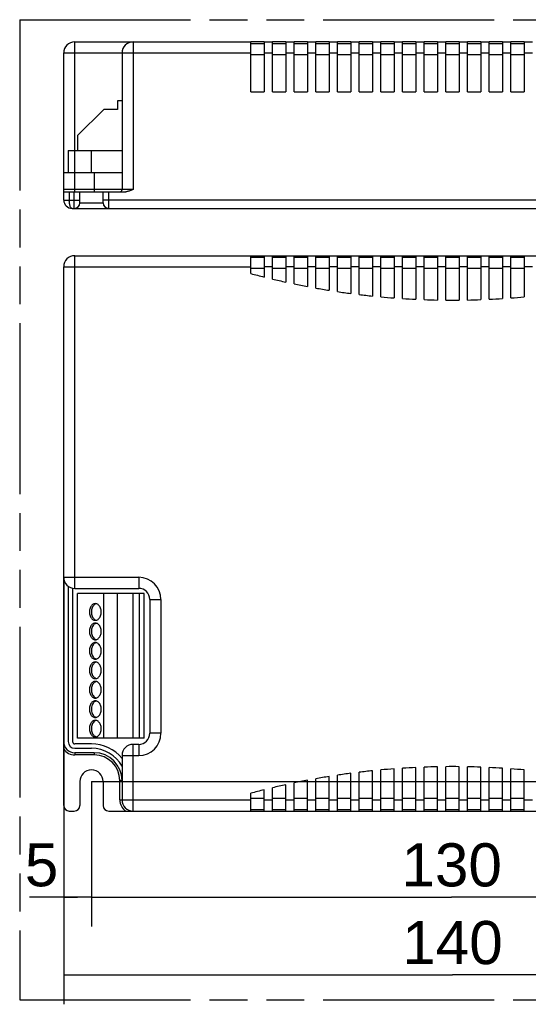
# Model space of a CAD drawing. Header units: millimetres. Extents: x 0 to 210, y 0 to 297.
# Tile 3 of 11: x 50 to 76, y 132 to 183. Entities that reach past the tile are written whole.
import ezdxf
from ezdxf.enums import TextEntityAlignment as Align

# ---------------------------------------------------------------- set-up
doc = ezdxf.new("R2010")
doc.units = ezdxf.units.MM
doc.header["$LTSCALE"] = 19.36
doc.linetypes.add('PHANTOM', pattern=[0.8, 0.45, -0.05, 0.1, -0.05, 0.1, -0.05])
doc.layers.get('0').update_dxf_attribs({"linetype": 'CONTINUOUS'})
for name, color, linetype in [('DEFAULT_3', 7, 'PHANTOM'), ('Z_AXIS', 7, 'CONTINUOUS'), ('Z_DIM_2D', 7, 'CONTINUOUS')]:
    doc.layers.add(name, color=color, linetype=linetype)
doc.styles.add('TEXTSTYLE_3', font='helveticaneueltw1g-ltcn.otf')
doc.dimstyles.new('DIMSTYLE_1', dxfattribs={"dimtxt": 2.2, "dimasz": 3.5, "dimexe": 1.5, "dimexo": 0, "dimgap": 0.55, "dimtad": 1, "dimdec": 0, "dimlfac": 3.529412, "dimdsep": 46, "dimtxsty": 'TEXTSTYLE_3', "dimcen": 0.09, "dimclrt": 5, "dimadec": 0, "dimazin": 0, "dimtp": 0.5, "dimtm": 0.5, "dimtfac": 1, "dimtdec": 0, "dimtofl": 0, "dimtmove": 0, "dimatfit": 3, "dimfxl": 0, "dimtolj": 1, "dimarcsym": 0})
doc.dimstyles.new('DIMSTYLE_2', dxfattribs={"dimtxt": 2.2, "dimasz": 3.5, "dimexe": 1.5, "dimexo": 0, "dimgap": 0.55, "dimtad": 1, "dimdec": 0, "dimlfac": 3.529412, "dimdsep": 46, "dimtxsty": 'TEXTSTYLE_3', "dimcen": 0.09, "dimclrt": 5, "dimadec": 0, "dimazin": 0, "dimtp": 0.3, "dimtm": 0.3, "dimtfac": 1, "dimtdec": 0, "dimtofl": 0, "dimtmove": 0, "dimatfit": 3, "dimfxl": 0, "dimtolj": 1, "dimarcsym": 0})
doc.dimstyles.new('DIMSTYLE_3', dxfattribs={"dimtxt": 2.2, "dimasz": 3.5, "dimexe": 1.5, "dimexo": 0, "dimgap": 0.55, "dimtad": 1, "dimlfac": 3.529412, "dimdsep": 46, "dimtxsty": 'TEXTSTYLE_3', "dimcen": 0.09, "dimclrt": 5, "dimadec": 0, "dimazin": 0, "dimtp": 0.1, "dimtm": 0.1, "dimtfac": 1, "dimtofl": 0, "dimtmove": 0, "dimatfit": 3, "dimfxl": 0, "dimtolj": 1, "dimarcsym": 0})
doc.dimstyles.new('DIMSTYLE_4', dxfattribs={"dimtxt": 2.2, "dimasz": 3.5, "dimexe": 1.5, "dimexo": 0, "dimgap": 0.55, "dimtad": 1, "dimlfac": 3.529412, "dimdsep": 46, "dimtxsty": 'TEXTSTYLE_3', "dimcen": 0.09, "dimclrt": 5, "dimadec": 0, "dimazin": 0, "dimtp": 0.5, "dimtm": 0.5, "dimtfac": 1, "dimtofl": 0, "dimtmove": 0, "dimatfit": 3, "dimfxl": 0, "dimtolj": 1, "dimarcsym": 0})

# ---------------------------------------------------------------- blocks, each defined once
blk = doc.blocks.new('*D1')
at = {"layer": 'Z_DIM_2D', "color": 2, "linetype": 'Continuous'}
for p, q in [((90.541, 169.221), (90.541, 136.411)), ((53.792, 143.806), (53.792, 136.411)), ((53.792, 137.911), (72.166, 137.911)), ((90.541, 137.911), (72.166, 137.911))]:
    blk.add_line(p, q, dxfattribs=at)
at = {"layer": 'Z_DIM_2D', "color": 5, "linetype": 'Continuous', "style": 'TEXTSTYLE_3'}
blk.add_text('130', height=2.2, dxfattribs=at).set_placement((72.166, 138.461), align=Align.CENTER)
blk = doc.blocks.new('_NONE')
blk = doc.blocks.new('*D2')
at = {"layer": 'Z_DIM_2D', "color": 2, "linetype": 'Continuous'}
for p, q in [((90.541, 169.221), (102.179, 169.221)), ((100.679, 169.221), (100.679, 156.514)), ((100.679, 143.806), (100.679, 156.514)), ((53.792, 143.806), (102.179, 143.806))]:
    blk.add_line(p, q, dxfattribs=at)
at = {"layer": 'Z_DIM_2D', "color": 5, "linetype": 'Continuous', "style": 'TEXTSTYLE_3'}
blk.add_text('90', height=2.2, rotation=90, dxfattribs=at).set_placement((100.129, 156.514), align=Align.CENTER)
blk = doc.blocks.new('*D3')
at = {"layer": 'Z_DIM_2D', "color": 2, "linetype": 'Continuous'}
for p, q in [((53.792, 143.806), (53.792, 136.416)), ((52.376, 142.588), (52.376, 136.416)), ((53.084, 137.916), (50.621, 137.916)), ((52.376, 137.916), (53.084, 137.916)), ((53.792, 137.916), (53.084, 137.916))]:
    blk.add_line(p, q, dxfattribs=at)
at = {"layer": 'Z_DIM_2D', "color": 5, "linetype": 'Continuous', "style": 'TEXTSTYLE_3'}
blk.add_text('5', height=2.2, dxfattribs=at).set_placement((52.099, 138.466), align=Align.RIGHT)
blk = doc.blocks.new('*D5')
at = {"layer": 'Z_DIM_2D', "color": 2, "linetype": 'Continuous'}
for p, q in [((52.376, 154.233), (52.376, 132.446)), ((92.042, 150.691), (92.042, 132.446)), ((52.376, 133.946), (72.209, 133.946)), ((92.042, 133.946), (72.209, 133.946))]:
    blk.add_line(p, q, dxfattribs=at)
at = {"layer": 'Z_DIM_2D', "color": 5, "linetype": 'Continuous', "style": 'TEXTSTYLE_3'}
blk.add_text('140', height=2.2, dxfattribs=at).set_placement((72.209, 134.496), align=Align.CENTER)

msp = doc.modelspace()

# ---------------------------------------------------------------- linework, layer by layer
at = {"color": 9, "linetype": 'Continuous'}
for p, q in [((52.9422, 173.9021), (52.9422, 181.5521)), ((55.9172, 181.5521), (55.9172, 174.0155)), ((52.3756, 180.9855), (61.9239, 180.9855)), ((61.9239, 180.9005), (62.6039, 180.9005)), ((62.6039, 180.9855), (63.0289, 180.9855)), ((63.0289, 180.9005), (63.7089, 180.9005)), ((63.7089, 180.9855), (64.1339, 180.9855)), ((64.1339, 180.9005), (64.8139, 180.9005)), ((64.8139, 180.9855), (65.2389, 180.9855)), ((65.2389, 180.9005), (65.9189, 180.9005)), ((65.9189, 180.9855), (66.3439, 180.9855)), ((66.3439, 180.9005), (67.0239, 180.9005)), ((67.0239, 180.9855), (67.4489, 180.9855)), ((67.4489, 180.9005), (68.1289, 180.9005)), ((68.1289, 180.9855), (68.5539, 180.9855)), ((68.5539, 180.9005), (69.2339, 180.9005)), ((69.2339, 180.9855), (69.6589, 180.9855)), ((69.6589, 180.9005), (70.3389, 180.9005)), ((70.3389, 180.9855), (70.7639, 180.9855)), ((70.7639, 180.9005), (71.4439, 180.9005)), ((71.4439, 180.9855), (71.8689, 180.9855)), ((71.8689, 180.9005), (72.5489, 180.9005)), ((72.5489, 180.9855), (72.9739, 180.9855)), ((72.9739, 180.9005), (73.6539, 180.9005)), ((73.6539, 180.9855), (74.0789, 180.9855)), ((74.0789, 180.9005), (74.7589, 180.9005)), ((74.7589, 180.9855), (75.1839, 180.9855)), ((75.1839, 180.9005), (75.8639, 180.9005)), ((75.8639, 180.9855), (76.2889, 180.9855)), ((53.9339, 174.8796), (53.9339, 173.9021)), ((55.9172, 174.0155), (52.3756, 174.0155)), ((52.6589, 173.9021), (52.6589, 173.4771)), ((52.9139, 173.0521), (52.9139, 173.9021)), ((54.6706, 173.0521), (54.6706, 173.9021)), ((52.3756, 173.4771), (53.1972, 173.4771)), ((53.1972, 173.3355), (54.3872, 173.3355)), ((92.0422, 173.4771), (54.3872, 173.4771)), ((52.9422, 153.6664), (52.9422, 170.6381)), ((52.3756, 170.0714), (61.9239, 170.0714)), ((62.6039, 169.9864), (61.9239, 169.9864)), ((63.0289, 170.0714), (62.6039, 170.0714)), ((63.7089, 169.9864), (63.0289, 169.9864)), ((64.1339, 170.0714), (63.7089, 170.0714)), ((64.8139, 169.9864), (64.1339, 169.9864)), ((65.2389, 170.0714), (64.8139, 170.0714)), ((65.9189, 169.9864), (65.2389, 169.9864)), ((66.3439, 170.0714), (65.9189, 170.0714)), ((67.0239, 169.9864), (66.3439, 169.9864)), ((67.4489, 170.0714), (67.0239, 170.0714)), ((68.1289, 169.9864), (67.4489, 169.9864)), ((68.5539, 170.0714), (68.1289, 170.0714)), ((69.2339, 169.9864), (68.5539, 169.9864)), ((69.6589, 170.0714), (69.2339, 170.0714)), ((70.3389, 169.9864), (69.6589, 169.9864)), ((70.7639, 170.0714), (70.3389, 170.0714)), ((71.4439, 169.9864), (70.7639, 169.9864)), ((71.8689, 170.0714), (71.4439, 170.0714)), ((72.5489, 169.9864), (71.8689, 169.9864)), ((72.9739, 170.0714), (72.5489, 170.0714)), ((73.6539, 169.9864), (72.9739, 169.9864)), ((74.0789, 170.0714), (73.6539, 170.0714)), ((74.7589, 169.9864), (74.0789, 169.9864)), ((75.1839, 170.0714), (74.7589, 170.0714)), ((75.8639, 169.9864), (75.1839, 169.9864)), ((76.2889, 170.0714), (75.8639, 170.0714)), ((52.3756, 154.2331), (56.2006, 154.2331)), ((56.2006, 154.2331), (56.2006, 153.6664)), ((56.7672, 153.0998), (57.3339, 153.0998)), ((57.3339, 153.0998), (57.3339, 146.2714)), ((57.3339, 146.2714), (56.7672, 146.2714)), ((55.9172, 142.3048), (55.9172, 145.7048)), ((56.2006, 145.7048), (56.2006, 145.1381)), ((52.9422, 145.2798), (52.9422, 145.1664)), ((53.9339, 145.2798), (53.9339, 145.1664)), ((53.9339, 145.1664), (52.9422, 145.1664)), ((55.3506, 145.1381), (56.2006, 145.1381)), ((55.2372, 142.8714), (55.2372, 143.8631)), ((55.3506, 143.8631), (55.2372, 143.8631)), ((55.2372, 142.8714), (61.9239, 142.8714)), ((61.9239, 142.9564), (62.6039, 142.9564)), ((62.6039, 142.8714), (63.0289, 142.8714)), ((63.0289, 142.9564), (63.7089, 142.9564)), ((63.7089, 142.8714), (64.1339, 142.8714)), ((64.1339, 142.9564), (64.8139, 142.9564)), ((64.8139, 142.8714), (65.2389, 142.8714)), ((65.2389, 142.9564), (65.9189, 142.9564)), ((65.9189, 142.8714), (66.3439, 142.8714)), ((66.3439, 142.9564), (67.0239, 142.9564)), ((67.0239, 142.8714), (67.4489, 142.8714)), ((67.4489, 142.9564), (68.1289, 142.9564)), ((68.1289, 142.8714), (68.5539, 142.8714)), ((68.5539, 142.9564), (69.2339, 142.9564)), ((69.2339, 142.8714), (69.6589, 142.8714)), ((69.6589, 142.9564), (70.3389, 142.9564)), ((70.3389, 142.8714), (70.7639, 142.8714)), ((70.7639, 142.9564), (71.4439, 142.9564)), ((71.4439, 142.8714), (71.8689, 142.8714)), ((71.8689, 142.9564), (72.5489, 142.9564)), ((72.5489, 142.8714), (72.9739, 142.8714)), ((72.9739, 142.9564), (73.6539, 142.9564)), ((73.6539, 142.8714), (74.0789, 142.8714)), ((74.0789, 142.9564), (74.7589, 142.9564)), ((74.7589, 142.8714), (75.1839, 142.8714)), ((75.1839, 142.9564), (75.8639, 142.9564)), ((75.8639, 142.8714), (76.2889, 142.8714))]:
    msp.add_line(p, q, dxfattribs=at)
at = {"color": 7, "linetype": 'Continuous'}
for p, q in [((52.9422, 181.5521), (61.9239, 181.5521)), ((61.9239, 179.0021), (61.9239, 181.5521)), ((61.9239, 181.4671), (62.6039, 181.4671)), ((62.6039, 181.5521), (62.6039, 179.0021)), ((62.6039, 181.5521), (63.0289, 181.5521)), ((63.0289, 179.0021), (63.0289, 181.5521)), ((63.0289, 181.4671), (63.7089, 181.4671)), ((63.7089, 181.5521), (63.7089, 179.0021)), ((63.7089, 181.5521), (64.1339, 181.5521)), ((64.1339, 179.0021), (64.1339, 181.5521)), ((64.1339, 181.4671), (64.8139, 181.4671)), ((64.8139, 181.5521), (64.8139, 179.0021)), ((64.8139, 181.5521), (65.2389, 181.5521)), ((65.2389, 179.0021), (65.2389, 181.5521)), ((65.2389, 181.4671), (65.9189, 181.4671)), ((65.9189, 181.5521), (65.9189, 179.0021)), ((65.9189, 181.5521), (66.3439, 181.5521)), ((66.3439, 179.0021), (66.3439, 181.5521)), ((66.3439, 181.4671), (67.0239, 181.4671)), ((67.0239, 181.5521), (67.0239, 179.0021)), ((67.0239, 181.5521), (67.4489, 181.5521)), ((67.4489, 179.0021), (67.4489, 181.5521)), ((67.4489, 181.4671), (68.1289, 181.4671)), ((68.1289, 181.5521), (68.1289, 179.0021)), ((68.1289, 181.5521), (68.5539, 181.5521)), ((68.5539, 179.0021), (68.5539, 181.5521)), ((68.5539, 181.4671), (69.2339, 181.4671)), ((69.2339, 181.5521), (69.2339, 179.0021)), ((69.2339, 181.5521), (69.6589, 181.5521)), ((69.6589, 179.0021), (69.6589, 181.5521)), ((69.6589, 181.4671), (70.3389, 181.4671)), ((70.3389, 181.5521), (70.3389, 179.0021)), ((70.3389, 181.5521), (70.7639, 181.5521)), ((70.7639, 179.0021), (70.7639, 181.5521)), ((70.7639, 181.4671), (71.4439, 181.4671)), ((71.4439, 181.5521), (71.4439, 179.0021)), ((71.4439, 181.5521), (71.8689, 181.5521)), ((71.8689, 179.0021), (71.8689, 181.5521)), ((71.8689, 181.4671), (72.5489, 181.4671)), ((72.5489, 181.5521), (72.5489, 179.0021)), ((72.5489, 181.5521), (72.9739, 181.5521)), ((72.9739, 179.0021), (72.9739, 181.5521)), ((72.9739, 181.4671), (73.6539, 181.4671)), ((73.6539, 181.5521), (73.6539, 179.0021)), ((73.6539, 181.5521), (74.0789, 181.5521)), ((74.0789, 179.0021), (74.0789, 181.5521)), ((74.0789, 181.4671), (74.7589, 181.4671)), ((74.7589, 181.5521), (74.7589, 179.0021)), ((74.7589, 181.5521), (75.1839, 181.5521)), ((75.1839, 179.0021), (75.1839, 181.5521)), ((75.1839, 181.4671), (75.8639, 181.4671)), ((75.8639, 181.5521), (75.8639, 179.0021)), ((75.8639, 181.5521), (76.2889, 181.5521)), ((52.3756, 173.4771), (52.3756, 180.9855)), ((55.3506, 180.9855), (55.3506, 174.0155)), ((61.9239, 179.0021), (62.6039, 179.0021)), ((63.0289, 179.0021), (63.7089, 179.0021)), ((64.1339, 179.0021), (64.8139, 179.0021)), ((65.2389, 179.0021), (65.9189, 179.0021)), ((66.3439, 179.0021), (67.0239, 179.0021)), ((67.4489, 179.0021), (68.1289, 179.0021)), ((68.5539, 179.0021), (69.2339, 179.0021)), ((69.6589, 179.0021), (70.3389, 179.0021)), ((70.7639, 179.0021), (71.4439, 179.0021)), ((71.8689, 179.0021), (72.5489, 179.0021)), ((72.9739, 179.0021), (73.6539, 179.0021)), ((74.0789, 179.0021), (74.7589, 179.0021)), ((75.1839, 179.0021), (75.8639, 179.0021)), ((55.1239, 178.5488), (55.1239, 178.0955)), ((55.3506, 178.5488), (55.1239, 178.5488)), ((54.4156, 178.0955), (53.0839, 176.7638)), ((55.1239, 178.0955), (54.4156, 178.0955)), ((53.0839, 176.7638), (53.0839, 176.013)), ((52.6022, 176.013), (52.6022, 174.8796)), ((52.6022, 176.013), (53.7922, 176.013)), ((52.3756, 174.8796), (53.9339, 174.8796)), ((52.3756, 173.9021), (55.5413, 173.9021)), ((53.1972, 173.3355), (53.1972, 173.9021)), ((54.3872, 173.3355), (54.3872, 173.9021)), ((52.8006, 173.0521), (91.6172, 173.0521)), ((52.9422, 170.6381), (91.7589, 170.6381)), ((61.9239, 169.728), (61.9239, 170.6381)), ((62.6039, 170.5531), (61.9239, 170.5531)), ((62.6039, 170.6381), (62.6039, 169.5519)), ((63.0289, 169.4483), (63.0289, 170.6381)), ((63.7089, 170.5531), (63.0289, 170.5531)), ((63.7089, 170.6381), (63.7089, 169.2928)), ((64.1339, 169.202), (64.1339, 170.6381)), ((64.8139, 170.5531), (64.1339, 170.5531)), ((64.8139, 170.6381), (64.8139, 169.0668)), ((65.2389, 168.9886), (65.2389, 170.6381)), ((65.9189, 170.5531), (65.2389, 170.5531)), ((65.9189, 170.6381), (65.9189, 168.8733)), ((66.3439, 168.8074), (66.3439, 170.6381)), ((67.0239, 170.5531), (66.3439, 170.5531)), ((67.0239, 170.6381), (67.0239, 168.7118)), ((67.4489, 168.6581), (67.4489, 170.6381)), ((68.1289, 170.5531), (67.4489, 170.5531)), ((68.1289, 170.6381), (68.1289, 168.5818)), ((68.5539, 168.5402), (68.5539, 170.6381)), ((69.2339, 170.5531), (68.5539, 170.5531)), ((69.2339, 170.6381), (69.2339, 168.4832)), ((69.6589, 168.4535), (69.6589, 170.6381)), ((70.3389, 170.5531), (69.6589, 170.5531)), ((70.3389, 170.6381), (70.3389, 168.4155)), ((70.7639, 168.3978), (70.7639, 170.6381)), ((71.4439, 170.5531), (70.7639, 170.5531)), ((71.4439, 170.6381), (71.4439, 168.3788)), ((71.8689, 168.3729), (71.8689, 170.6381)), ((72.5489, 170.5531), (71.8689, 170.5531)), ((72.5489, 170.6381), (72.5489, 168.3729)), ((72.9739, 168.3788), (72.9739, 170.6381)), ((73.6539, 170.5531), (72.9739, 170.5531)), ((73.6539, 170.6381), (73.6539, 168.3978)), ((74.0789, 168.4155), (74.0789, 170.6381)), ((74.7589, 170.5531), (74.0789, 170.5531)), ((74.7589, 170.6381), (74.7589, 168.4535)), ((75.1839, 168.4832), (75.1839, 170.6381)), ((75.8639, 170.5531), (75.1839, 170.5531)), ((75.8639, 170.6381), (75.8639, 168.5402)), ((52.3756, 142.5881), (52.3756, 170.0714)), ((52.6022, 153.7798), (52.6022, 145.8464)), ((52.8289, 153.6779), (52.8289, 145.8464)), ((52.9422, 153.6664), (56.2006, 153.6664)), ((53.0839, 146.0164), (53.0839, 153.4114)), ((56.4839, 153.4114), (53.0839, 153.4114)), ((54.4156, 146.0164), (54.4156, 153.4114)), ((55.1239, 146.0164), (55.1239, 153.4114)), ((55.9172, 146.0164), (55.9172, 153.4114)), ((56.2467, 146.0164), (56.2467, 153.4114)), ((56.4839, 146.0164), (56.4839, 153.4114)), ((54.0079, 152.8728), (53.9706, 152.8549)), ((54.0356, 152.8806), (54.0079, 152.8728)), ((56.7672, 153.0998), (56.7672, 146.2714)), ((53.9706, 152.0697), (54.0079, 152.0517)), ((54.0079, 151.8811), (53.9706, 151.8632)), ((54.0079, 152.0517), (54.0356, 152.044)), ((54.0356, 151.8889), (54.0079, 151.8811)), ((53.9706, 151.078), (54.0079, 151.0601)), ((54.0079, 150.8894), (53.9706, 150.8715)), ((54.0079, 151.0601), (54.0356, 151.0523)), ((54.0356, 150.8972), (54.0079, 150.8894)), ((53.9706, 150.0863), (54.0079, 150.0684)), ((54.0079, 149.8978), (53.9706, 149.8799)), ((54.0079, 150.0684), (54.0356, 150.0606)), ((54.0356, 149.9056), (54.0079, 149.8978)), ((53.9706, 149.0947), (54.0079, 149.0767)), ((54.0079, 148.9061), (53.9706, 148.8882)), ((54.0079, 149.0767), (54.0356, 149.069)), ((54.0356, 148.9139), (54.0079, 148.9061)), ((53.9706, 148.103), (54.0079, 148.0851)), ((54.0079, 147.9144), (53.9706, 147.8965)), ((54.0079, 148.0851), (54.0356, 148.0773)), ((54.0356, 147.9222), (54.0079, 147.9144)), ((53.9706, 147.1113), (54.0079, 147.0934)), ((54.0079, 146.9228), (53.9706, 146.9049)), ((54.0079, 147.0934), (54.0356, 147.0856)), ((54.0356, 146.9306), (54.0079, 146.9228)), ((53.7922, 145.7331), (52.9422, 145.7331)), ((56.4839, 146.0164), (53.0839, 146.0164)), ((53.9706, 146.1197), (54.0079, 146.1017)), ((54.0079, 146.1017), (54.0356, 146.094)), ((56.2006, 145.7048), (55.9172, 145.7048)), ((52.9422, 145.5064), (53.7922, 145.5064)), ((53.9339, 145.2798), (52.9422, 145.2798)), ((55.3506, 145.1381), (55.3506, 142.8714)), ((67.0239, 142.3048), (67.0239, 144.2311)), ((67.4489, 142.3048), (67.4489, 144.2848)), ((68.1289, 142.3048), (68.1289, 144.361)), ((68.5539, 142.3048), (68.5539, 144.4027)), ((69.2339, 142.3048), (69.2339, 144.4597)), ((69.6589, 142.3048), (69.6589, 144.4894)), ((70.3389, 142.3048), (70.3389, 144.5273)), ((70.7639, 142.3048), (70.7639, 144.5451)), ((71.4439, 142.3048), (71.4439, 144.5641)), ((71.8689, 142.3048), (71.8689, 144.57)), ((72.5489, 142.3048), (72.5489, 144.57)), ((72.9739, 142.3048), (72.9739, 144.5641)), ((73.6539, 142.3048), (73.6539, 144.5451)), ((74.0789, 142.3048), (74.0789, 144.5273)), ((74.7589, 142.3048), (74.7589, 144.4894)), ((75.1839, 142.3048), (75.1839, 144.4597)), ((75.8639, 142.3048), (75.8639, 144.4027)), ((53.1972, 143.8064), (53.1972, 142.5881)), ((54.3872, 143.8064), (54.3872, 142.5881)), ((64.1339, 142.3048), (64.1339, 143.7408)), ((64.8139, 142.3048), (64.8139, 143.876)), ((65.2389, 142.3048), (65.2389, 143.9543)), ((65.9189, 142.3048), (65.9189, 144.0695)), ((66.3439, 142.3048), (66.3439, 144.1354)), ((61.9239, 142.3048), (61.9239, 143.2149)), ((62.6039, 142.3048), (62.6039, 143.391)), ((63.0289, 142.3048), (63.0289, 143.4946)), ((63.7089, 142.3048), (63.7089, 143.65)), ((52.6589, 142.3048), (52.9139, 142.3048)), ((54.6706, 142.3048), (91.4756, 142.3048)), ((61.9239, 142.3898), (62.6039, 142.3898)), ((63.0289, 142.3898), (63.7089, 142.3898)), ((64.1339, 142.3898), (64.8139, 142.3898)), ((65.2389, 142.3898), (65.9189, 142.3898)), ((66.3439, 142.3898), (67.0239, 142.3898)), ((67.4489, 142.3898), (68.1289, 142.3898)), ((68.5539, 142.3898), (69.2339, 142.3898)), ((69.6589, 142.3898), (70.3389, 142.3898)), ((70.7639, 142.3898), (71.4439, 142.3898)), ((71.8689, 142.3898), (72.5489, 142.3898)), ((72.9739, 142.3898), (73.6539, 142.3898)), ((74.0789, 142.3898), (74.7589, 142.3898)), ((75.1839, 142.3898), (75.8639, 142.3898))]:
    msp.add_line(p, q, dxfattribs=at)
for points in [[(55.9172, 174.0155), (55.8755, 173.9967), (55.8347, 173.9791), (55.7949, 173.9627), (55.756, 173.9477), (55.7178, 173.9345), (55.6805, 173.9233), (55.6443, 173.9143), (55.6091, 173.9077), (55.5747, 173.9037), (55.5413, 173.9021)], [(53.9855, 152.8873), (53.949, 152.8841), (53.9135, 152.8749), (53.8789, 152.8596), (53.8458, 152.8386), (53.8148, 152.812), (53.7862, 152.7804), (53.7605, 152.7441), (53.7381, 152.7037), (53.7194, 152.6598), (53.7045, 152.613), (53.6937, 152.564), (53.6871, 152.5135), (53.685, 152.4623), (53.6871, 152.411), (53.6937, 152.3606), (53.7045, 152.3116), (53.7194, 152.2648), (53.7381, 152.2208), (53.7605, 152.1805), (53.7862, 152.1441), (53.8148, 152.1125), (53.8458, 152.0859), (53.8789, 152.0649), (53.9135, 152.0496), (53.949, 152.0404), (53.9855, 152.0373)], [(53.9706, 152.8549), (53.9354, 152.8303), (53.9027, 152.7994), (53.8731, 152.7628), (53.8472, 152.721), (53.8254, 152.6748), (53.808, 152.6249), (53.7954, 152.5723), (53.7877, 152.5177), (53.7851, 152.4623), (53.7877, 152.4068), (53.7954, 152.3523), (53.808, 152.2996), (53.8254, 152.2498), (53.8472, 152.2036), (53.8731, 152.1617), (53.9027, 152.1251), (53.9354, 152.0942), (53.9706, 152.0697)], [(53.9855, 152.0373), (54.0219, 152.0404), (54.0574, 152.0496), (54.092, 152.0649), (54.1251, 152.0859), (54.1562, 152.1125), (54.1847, 152.1441), (54.2104, 152.1805), (54.2328, 152.2208), (54.2515, 152.2648), (54.2665, 152.3116), (54.2772, 152.3606), (54.2838, 152.411), (54.286, 152.4623), (54.2838, 152.5135), (54.2772, 152.564), (54.2665, 152.613), (54.2515, 152.6598), (54.2328, 152.7037), (54.2104, 152.7441), (54.1847, 152.7804), (54.1562, 152.812), (54.1251, 152.8386), (54.092, 152.8596), (54.0574, 152.8749), (54.0219, 152.8841), (53.9855, 152.8873)], [(53.9855, 151.8956), (53.949, 151.8924), (53.9135, 151.8832), (53.8789, 151.8679), (53.8458, 151.8469), (53.8148, 151.8203), (53.7862, 151.7887), (53.7605, 151.7524), (53.7381, 151.712), (53.7194, 151.6681), (53.7045, 151.6213), (53.6937, 151.5723), (53.6871, 151.5218), (53.685, 151.4706), (53.6871, 151.4194), (53.6937, 151.3689), (53.7045, 151.3199), (53.7194, 151.2731), (53.7381, 151.2292), (53.7605, 151.1888), (53.7862, 151.1525), (53.8148, 151.1209), (53.8458, 151.0943), (53.8789, 151.0732), (53.9135, 151.0579), (53.949, 151.0488), (53.9855, 151.0456)], [(53.9706, 151.8632), (53.9354, 151.8387), (53.9027, 151.8077), (53.8731, 151.7711), (53.8472, 151.7293), (53.8254, 151.6831), (53.808, 151.6332), (53.7954, 151.5806), (53.7877, 151.5261), (53.7851, 151.4706), (53.7877, 151.4151), (53.7954, 151.3606), (53.808, 151.308), (53.8254, 151.2581), (53.8472, 151.2119), (53.8731, 151.1701), (53.9027, 151.1335), (53.9354, 151.1025), (53.9706, 151.078)], [(53.9855, 151.0456), (54.0219, 151.0488), (54.0574, 151.0579), (54.092, 151.0732), (54.1251, 151.0943), (54.1562, 151.1209), (54.1847, 151.1525), (54.2104, 151.1888), (54.2328, 151.2292), (54.2515, 151.2731), (54.2665, 151.3199), (54.2772, 151.3689), (54.2838, 151.4194), (54.286, 151.4706), (54.2838, 151.5218), (54.2772, 151.5723), (54.2665, 151.6213), (54.2515, 151.6681), (54.2328, 151.712), (54.2104, 151.7524), (54.1847, 151.7887), (54.1562, 151.8203), (54.1251, 151.8469), (54.092, 151.8679), (54.0574, 151.8832), (54.0219, 151.8924), (53.9855, 151.8956)], [(53.9855, 150.9039), (53.949, 150.9008), (53.9135, 150.8916), (53.8789, 150.8763), (53.8458, 150.8552), (53.8148, 150.8287), (53.7862, 150.797), (53.7605, 150.7607), (53.7381, 150.7204), (53.7194, 150.6764), (53.7045, 150.6296), (53.6937, 150.5806), (53.6871, 150.5302), (53.685, 150.4789), (53.6871, 150.4277), (53.6937, 150.3772), (53.7045, 150.3282), (53.7194, 150.2814), (53.7381, 150.2375), (53.7605, 150.1971), (53.7862, 150.1608), (53.8148, 150.1292), (53.8458, 150.1026), (53.8789, 150.0816), (53.9135, 150.0663), (53.949, 150.0571), (53.9855, 150.0539)], [(53.9706, 150.8715), (53.9354, 150.847), (53.9027, 150.8161), (53.8731, 150.7795), (53.8472, 150.7376), (53.8254, 150.6914), (53.808, 150.6416), (53.7954, 150.5889), (53.7877, 150.5344), (53.7851, 150.4789), (53.7877, 150.4235), (53.7954, 150.3689), (53.808, 150.3163), (53.8254, 150.2664), (53.8472, 150.2202), (53.8731, 150.1784), (53.9027, 150.1418), (53.9354, 150.1109), (53.9706, 150.0863)], [(53.9855, 150.0539), (54.0219, 150.0571), (54.0574, 150.0663), (54.092, 150.0816), (54.1251, 150.1026), (54.1562, 150.1292), (54.1847, 150.1608), (54.2104, 150.1971), (54.2328, 150.2375), (54.2515, 150.2814), (54.2665, 150.3282), (54.2772, 150.3772), (54.2838, 150.4277), (54.286, 150.4789), (54.2838, 150.5302), (54.2772, 150.5806), (54.2665, 150.6296), (54.2515, 150.6764), (54.2328, 150.7204), (54.2104, 150.7607), (54.1847, 150.797), (54.1562, 150.8287), (54.1251, 150.8552), (54.092, 150.8763), (54.0574, 150.8916), (54.0219, 150.9008), (53.9855, 150.9039)], [(53.9855, 149.9123), (53.949, 149.9091), (53.9135, 149.8999), (53.8789, 149.8846), (53.8458, 149.8636), (53.8148, 149.837), (53.7862, 149.8054), (53.7605, 149.7691), (53.7381, 149.7287), (53.7194, 149.6848), (53.7045, 149.638), (53.6937, 149.589), (53.6871, 149.5385), (53.685, 149.4873), (53.6871, 149.436), (53.6937, 149.3856), (53.7045, 149.3366), (53.7194, 149.2898), (53.7381, 149.2458), (53.7605, 149.2055), (53.7862, 149.1691), (53.8148, 149.1375), (53.8458, 149.1109), (53.8789, 149.0899), (53.9135, 149.0746), (53.949, 149.0654), (53.9855, 149.0623)], [(53.9706, 149.8799), (53.9354, 149.8553), (53.9027, 149.8244), (53.8731, 149.7878), (53.8472, 149.746), (53.8254, 149.6998), (53.808, 149.6499), (53.7954, 149.5973), (53.7877, 149.5427), (53.7851, 149.4873), (53.7877, 149.4318), (53.7954, 149.3773), (53.808, 149.3246), (53.8254, 149.2748), (53.8472, 149.2286), (53.8731, 149.1867), (53.9027, 149.1501), (53.9354, 149.1192), (53.9706, 149.0947)], [(53.9855, 149.0623), (54.0219, 149.0654), (54.0574, 149.0746), (54.092, 149.0899), (54.1251, 149.1109), (54.1562, 149.1375), (54.1847, 149.1691), (54.2104, 149.2055), (54.2328, 149.2458), (54.2515, 149.2898), (54.2665, 149.3366), (54.2772, 149.3856), (54.2838, 149.436), (54.286, 149.4873), (54.2838, 149.5385), (54.2772, 149.589), (54.2665, 149.638), (54.2515, 149.6848), (54.2328, 149.7287), (54.2104, 149.7691), (54.1847, 149.8054), (54.1562, 149.837), (54.1251, 149.8636), (54.092, 149.8846), (54.0574, 149.8999), (54.0219, 149.9091), (53.9855, 149.9123)], [(53.9855, 148.9206), (53.949, 148.9174), (53.9135, 148.9082), (53.8789, 148.8929), (53.8458, 148.8719), (53.8148, 148.8453), (53.7862, 148.8137), (53.7605, 148.7774), (53.7381, 148.737), (53.7194, 148.6931), (53.7045, 148.6463), (53.6937, 148.5973), (53.6871, 148.5468), (53.685, 148.4956), (53.6871, 148.4444), (53.6937, 148.3939), (53.7045, 148.3449), (53.7194, 148.2981), (53.7381, 148.2542), (53.7605, 148.2138), (53.7862, 148.1775), (53.8148, 148.1459), (53.8458, 148.1193), (53.8789, 148.0982), (53.9135, 148.0829), (53.949, 148.0738), (53.9855, 148.0706)], [(53.9706, 148.8882), (53.9354, 148.8637), (53.9027, 148.8327), (53.8731, 148.7961), (53.8472, 148.7543), (53.8254, 148.7081), (53.808, 148.6582), (53.7954, 148.6056), (53.7877, 148.5511), (53.7851, 148.4956), (53.7877, 148.4401), (53.7954, 148.3856), (53.808, 148.333), (53.8254, 148.2831), (53.8472, 148.2369), (53.8731, 148.1951), (53.9027, 148.1585), (53.9354, 148.1275), (53.9706, 148.103)], [(53.9855, 148.0706), (54.0219, 148.0738), (54.0574, 148.0829), (54.092, 148.0982), (54.1251, 148.1193), (54.1562, 148.1459), (54.1847, 148.1775), (54.2104, 148.2138), (54.2328, 148.2542), (54.2515, 148.2981), (54.2665, 148.3449), (54.2772, 148.3939), (54.2838, 148.4444), (54.286, 148.4956), (54.2838, 148.5468), (54.2772, 148.5973), (54.2665, 148.6463), (54.2515, 148.6931), (54.2328, 148.737), (54.2104, 148.7774), (54.1847, 148.8137), (54.1562, 148.8453), (54.1251, 148.8719), (54.092, 148.8929), (54.0574, 148.9082), (54.0219, 148.9174), (53.9855, 148.9206)], [(53.9855, 147.9289), (53.949, 147.9258), (53.9135, 147.9166), (53.8789, 147.9013), (53.8458, 147.8802), (53.8148, 147.8537), (53.7862, 147.822), (53.7605, 147.7857), (53.7381, 147.7454), (53.7194, 147.7014), (53.7045, 147.6546), (53.6937, 147.6056), (53.6871, 147.5552), (53.685, 147.5039), (53.6871, 147.4527), (53.6937, 147.4022), (53.7045, 147.3532), (53.7194, 147.3064), (53.7381, 147.2625), (53.7605, 147.2221), (53.7862, 147.1858), (53.8148, 147.1542), (53.8458, 147.1276), (53.8789, 147.1066), (53.9135, 147.0913), (53.949, 147.0821), (53.9855, 147.0789)], [(53.9706, 147.8965), (53.9354, 147.872), (53.9027, 147.8411), (53.8731, 147.8045), (53.8472, 147.7626), (53.8254, 147.7164), (53.808, 147.6666), (53.7954, 147.6139), (53.7877, 147.5594), (53.7851, 147.5039), (53.7877, 147.4485), (53.7954, 147.3939), (53.808, 147.3413), (53.8254, 147.2914), (53.8472, 147.2452), (53.8731, 147.2034), (53.9027, 147.1668), (53.9354, 147.1359), (53.9706, 147.1113)], [(53.9855, 147.0789), (54.0219, 147.0821), (54.0574, 147.0913), (54.092, 147.1066), (54.1251, 147.1276), (54.1562, 147.1542), (54.1847, 147.1858), (54.2104, 147.2221), (54.2328, 147.2625), (54.2515, 147.3064), (54.2665, 147.3532), (54.2772, 147.4022), (54.2838, 147.4527), (54.286, 147.5039), (54.2838, 147.5552), (54.2772, 147.6056), (54.2665, 147.6546), (54.2515, 147.7014), (54.2328, 147.7454), (54.2104, 147.7857), (54.1847, 147.822), (54.1562, 147.8537), (54.1251, 147.8802), (54.092, 147.9013), (54.0574, 147.9166), (54.0219, 147.9258), (53.9855, 147.9289)], [(53.9855, 146.9373), (53.949, 146.9341), (53.9135, 146.9249), (53.8789, 146.9096), (53.8458, 146.8886), (53.8148, 146.862), (53.7862, 146.8304), (53.7605, 146.7941), (53.7381, 146.7537), (53.7194, 146.7098), (53.7045, 146.663), (53.6937, 146.614), (53.6871, 146.5635), (53.685, 146.5123), (53.6871, 146.461), (53.6937, 146.4106), (53.7045, 146.3616), (53.7194, 146.3148), (53.7381, 146.2708), (53.7605, 146.2305), (53.7862, 146.1941), (53.8148, 146.1625), (53.8458, 146.1359), (53.8789, 146.1149), (53.9135, 146.0996), (53.949, 146.0904), (53.9855, 146.0873)], [(53.9706, 146.9049), (53.9354, 146.8803), (53.9027, 146.8494), (53.8731, 146.8128), (53.8472, 146.771), (53.8254, 146.7248), (53.808, 146.6749), (53.7954, 146.6223), (53.7877, 146.5677), (53.7851, 146.5123), (53.7877, 146.4568), (53.7954, 146.4023), (53.808, 146.3496), (53.8254, 146.2998), (53.8472, 146.2536), (53.8731, 146.2117), (53.9027, 146.1751), (53.9354, 146.1442), (53.9706, 146.1197)], [(53.9855, 146.0873), (54.0219, 146.0904), (54.0574, 146.0996), (54.092, 146.1149), (54.1251, 146.1359), (54.1562, 146.1625), (54.1847, 146.1941), (54.2104, 146.2305), (54.2328, 146.2708), (54.2515, 146.3148), (54.2665, 146.3616), (54.2772, 146.4106), (54.2838, 146.461), (54.286, 146.5123), (54.2838, 146.5635), (54.2772, 146.614), (54.2665, 146.663), (54.2515, 146.7098), (54.2328, 146.7537), (54.2104, 146.7941), (54.1847, 146.8304), (54.1562, 146.862), (54.1251, 146.8886), (54.092, 146.9096), (54.0574, 146.9249), (54.0219, 146.9341), (53.9855, 146.9373)]]:
    msp.add_lwpolyline(points, dxfattribs=at)
at = {"color": 9, "linetype": 'Continuous'}
msp.add_lwpolyline([(52.8006, 173.0521), (52.7844, 173.0549), (52.7685, 173.0632), (52.7529, 173.077), (52.7378, 173.0961), (52.7237, 173.1201), (52.7107, 173.1487), (52.6989, 173.1811), (52.6885, 173.217), (52.6796, 173.2559), (52.6722, 173.2973), (52.6664, 173.3406), (52.6622, 173.3853), (52.6597, 173.431), (52.6589, 173.4771)], dxfattribs=at)
at = {"color": 7, "linetype": 'Continuous'}
for centre, radius, start, end in [((52.9422, 180.9855), 0.5667, 90, 180), ((55.9172, 180.9855), 0.5667, 90, 180), ((55.2372, 174.0155), 0.1133, 270, 360), ((52.8006, 173.4771), 0.425, 180, 270), ((52.9139, 173.3355), 0.2833, 270, 360), ((54.6706, 173.3355), 0.2833, 180, 270), ((52.9422, 170.0714), 0.5667, 90, 180), ((52.9422, 154.2331), 0.5667, 180, 270), ((56.2006, 153.0998), 0.5667, 0, 90), ((56.2006, 146.2714), 0.5667, 270, 360), ((52.9422, 145.8464), 0.5667, 180, 270), ((52.9422, 145.8464), 0.34, 180, 270), ((52.9422, 145.8464), 0.1133, 180, 270), ((55.9172, 145.1381), 0.5667, 90, 180), ((53.7922, 143.8064), 0.595, 0, 180), ((55.9172, 142.8714), 0.5667, 180, 270), ((52.6589, 142.5881), 0.2833, 180, 270), ((52.9139, 142.5881), 0.2833, 270, 360), ((54.6706, 142.5881), 0.2833, 180, 270)]:
    msp.add_arc(centre, radius, start, end, dxfattribs=at)
at = {"color": 9, "linetype": 'Continuous'}
for centre, radius, start, end in [((56.2006, 153.0998), 1.1333, 0, 90), ((56.2006, 146.2714), 1.1333, 270, 360), ((52.9422, 145.8464), 0.68, 213.55731, 270), ((53.9339, 143.8631), 1.3033, 0, 90), ((55.9172, 142.8714), 0.68, 180, 236.44269)]:
    msp.add_arc(centre, radius, start, end, dxfattribs=at)
at = {"layer": 'DEFAULT_3', "color": 91, "linetype": 'PHANTOM', "true_color": 0x80ff80}
for p, q in [((50.1286, 182.68), (50.1286, 132.68)), ((50.1286, 182.68), (150.1286, 182.68)), ((50.1286, 132.68), (150.1286, 132.68))]:
    msp.add_line(p, q, dxfattribs=at)
at = {"layer": 'Z_AXIS', "color": 7, "linetype": 'Continuous'}
for p, q in [((62.6039, 181.5521), (61.9239, 181.5521)), ((63.7089, 181.5521), (63.0289, 181.5521)), ((64.8139, 181.5521), (64.1339, 181.5521)), ((65.9189, 181.5521), (65.2389, 181.5521)), ((67.0239, 181.5521), (66.3439, 181.5521)), ((68.1289, 181.5521), (67.4489, 181.5521)), ((69.2339, 181.5521), (68.5539, 181.5521)), ((70.3389, 181.5521), (69.6589, 181.5521)), ((71.4439, 181.5521), (70.7639, 181.5521)), ((72.5489, 181.5521), (71.8689, 181.5521)), ((73.6539, 181.5521), (72.9739, 181.5521)), ((74.7589, 181.5521), (74.0789, 181.5521)), ((75.8639, 181.5521), (75.1839, 181.5521)), ((53.7922, 176.013), (55.3506, 176.013)), ((53.9339, 174.8796), (55.3506, 174.8796))]:
    msp.add_line(p, q, dxfattribs=at)
at = {"layer": 'Z_AXIS', "color": 9, "linetype": 'Continuous'}
msp.add_line((53.7922, 174.8796), (53.7922, 176.013), dxfattribs=at)
at = {"layer": 'Z_AXIS', "color": 7, "linetype": 'Continuous'}
for centre, radius, start, end in [((72.2089, 208.0381), 39.6667, 254.97232, 255.98695), ((72.2089, 208.0381), 39.6667, 256.61881, 257.62637), ((72.2089, 208.0381), 39.6667, 258.25412, 259.25557), ((72.2089, 208.0381), 39.6667, 259.87977, 260.87601), ((72.2089, 208.0381), 39.6667, 261.49723, 262.48913), ((72.2089, 208.0381), 39.6667, 263.1079, 264.09628), ((72.2089, 208.0381), 39.6667, 264.7131, 265.69878), ((72.2089, 208.0381), 39.6667, 266.31416, 267.29791), ((72.2089, 208.0381), 39.6667, 267.91233, 268.89494), ((72.2089, 208.0381), 39.6667, 269.50889, 270.49111), ((72.2089, 208.0381), 39.6667, 271.10506, 272.08767), ((72.2089, 208.0381), 39.6667, 272.70209, 273.68584), ((72.2089, 208.0381), 39.6667, 274.30122, 275.2869), ((53.7922, 143.7214), 2.0117, 39.22688, 90), ((53.7922, 143.7214), 1.785, 29.18898, 90), ((53.9339, 143.8631), 1.4167, 0, 90), ((72.2089, 104.9048), 39.6667, 97.51087, 98.50277), ((72.2089, 104.9048), 39.6667, 95.90372, 96.8921), ((72.2089, 104.9048), 39.6667, 94.30122, 95.2869), ((72.2089, 104.9048), 39.6667, 92.70209, 93.68584), ((72.2089, 104.9048), 39.6667, 91.10506, 92.08767), ((72.2089, 104.9048), 39.6667, 89.50889, 90.49111), ((72.2089, 104.9048), 39.6667, 87.91233, 88.89494), ((72.2089, 104.9048), 39.6667, 86.31416, 87.29791), ((72.2089, 104.9048), 39.6667, 84.7131, 85.69878), ((72.2089, 104.9048), 39.6667, 100.74443, 101.74588), ((72.2089, 104.9048), 39.6667, 99.12399, 100.12023), ((72.2089, 104.9048), 39.6667, 104.01305, 105.02768), ((72.2089, 104.9048), 39.6667, 102.37363, 103.38119)]:
    msp.add_arc(centre, radius, start, end, dxfattribs=at)

# ---------------------------------------------------------------- dimensions: what is measured, and where the dimension line sits
at = {"layer": 'Z_DIM_2D', "color": 2, "linetype": 'Continuous'}
for base, angle, dimstyle, picture, middle in [((53.7922, 137.9106), 180, 'DIMSTYLE_1', '*D1', (72.2115, 137.9106)), ((100.6787, 143.8064), 270, 'DIMSTYLE_2', '*D2', (100.6787, 156.5098))]:
    dim = msp.add_linear_dim(base=base, p1=(90.5406, 169.2214), p2=(53.7922, 143.8064), angle=angle, dimstyle=dimstyle, override={"dimblk1": 'NONE', "dimblk2": 'NONE', "dimsah": 1}, dxfattribs=at)
    dim.commit()
    dim.dimension.update_dxf_attribs({"geometry": picture, "text_midpoint": middle, "dimtype": 160})
for base, p1, p2, dimstyle, picture, middle in [((92.0422, 133.9465), (52.3756, 154.2331), (92.0422, 150.6914), 'DIMSTYLE_4', '*D5', (72.254, 133.9465)), ((53.7922, 137.9163), (52.3756, 142.5881), (53.7922, 143.8064), 'DIMSTYLE_3', '*D3', (51.3598, 137.9163))]:
    dim = msp.add_linear_dim(base=base, p1=p1, p2=p2, dimstyle=dimstyle, override={"dimblk1": 'NONE', "dimblk2": 'NONE', "dimsah": 1}, dxfattribs=at)
    dim.commit()
    dim.dimension.update_dxf_attribs({"geometry": picture, "text_midpoint": middle, "dimtype": 160})

doc.saveas('drawing.dxf')
